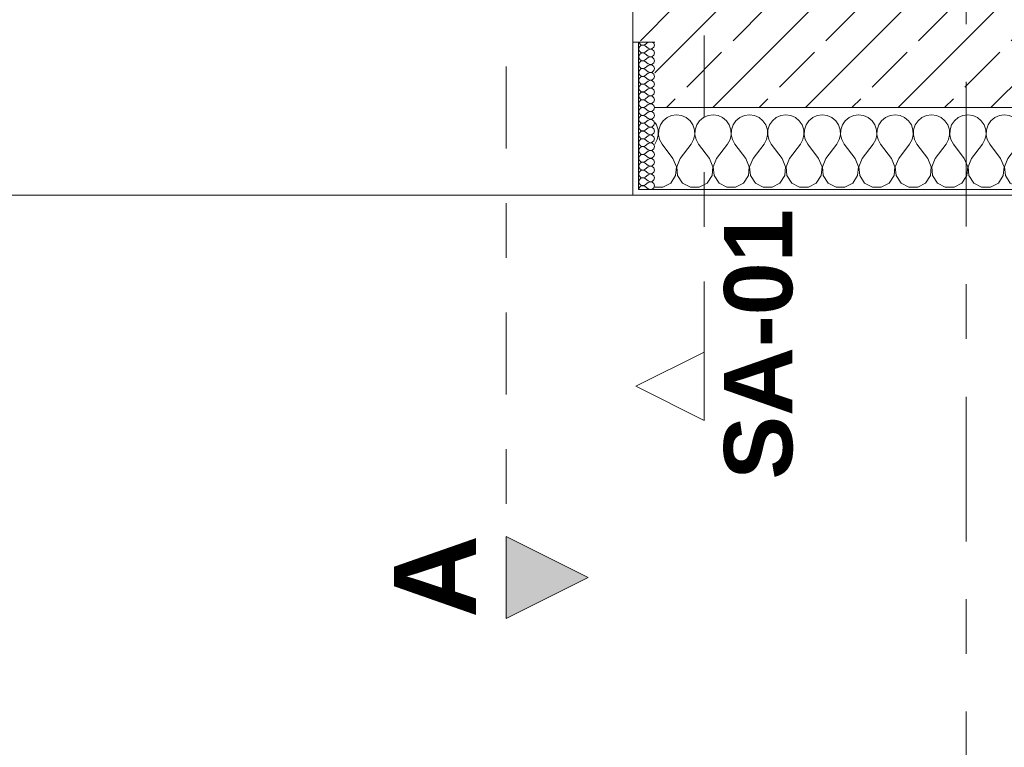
# Model space of a CAD drawing. Header units: metres. Extents: x -3.6 to 84.5, y -11 to 16.8.
# Tile 62 of 256: x 9.6 to 11.4, y -1.2 to 0.2. Entities that reach past the tile are written whole.
import ezdxf

# ---------------------------------------------------------------- set-up
doc = ezdxf.new("R2010")
doc.units = ezdxf.units.M
doc.header["$MEASUREMENT"] = 0
for name, pattern in [('Schnittlinie', [0.3, 0.15, -0.075, 0, -0.075]), ('Strichlinie doppelt', [0.546806, 0.264583, -0.105833, 0.070556, -0.105833]), ('Wipeout_Contour', [1, 0, -1])]:
    doc.linetypes.add(name, pattern=pattern)
for name, color, linetype in [('201a - Marker.Schnitt - optisch Grundriss', 7, 'Continuous'), ('203 - Marker.Schnitt - Ausbaudetail SA', 7, 'Continuous'), ('451 - Universal.Achsen Raster', 7, 'Continuous'), ('604 - Struktur.Wand Aussen', 7, 'Continuous')]:
    doc.layers.add(name, color=color, linetype=linetype)
doc.styles.add('ERSTELLTER_STIL_1', font='txt')
pattern_1 = [(0, (0, 0), (0, 0.08660254), [0, -0.05]), (0, (0.025, 0.0433), (0, 0.08660254), [0, -0.05])]

# ---------------------------------------------------------------- blocks, each defined once
blk = doc.blocks.new('*X89')
at = {"layer": '604 - Struktur.Wand Aussen', "color": 7, "linetype": 'Continuous', "lineweight": 5}
for p, q in [((10.7825, -0.0133), (10.7754, -0.0192)), ((10.7909, -0.0096), (10.7825, -0.0133)), ((10.8, -0.0083), (10.7909, -0.0096)), ((10.8091, -0.0096), (10.8, -0.0083)), ((10.8175, -0.0133), (10.8091, -0.0096)), ((10.8246, -0.0192), (10.8175, -0.0133)), ((10.8491, -0.0133), (10.8421, -0.0192)), ((10.8576, -0.0096), (10.8491, -0.0133)), ((10.8667, -0.0083), (10.8576, -0.0096)), ((10.8758, -0.0096), (10.8667, -0.0083)), ((10.8842, -0.0133), (10.8758, -0.0096)), ((10.8913, -0.0192), (10.8842, -0.0133)), ((10.9158, -0.0133), (10.9087, -0.0192)), ((10.9242, -0.0096), (10.9158, -0.0133)), ((10.9333, -0.0083), (10.9242, -0.0096)), ((10.9424, -0.0096), (10.9333, -0.0083)), ((10.9509, -0.0133), (10.9424, -0.0096)), ((10.9579, -0.0192), (10.9509, -0.0133)), ((10.9825, -0.0133), (10.9754, -0.0192)), ((10.9909, -0.0096), (10.9825, -0.0133)), ((11, -0.0083), (10.9909, -0.0096)), ((11.0091, -0.0096), (11, -0.0083)), ((11.0175, -0.0133), (11.0091, -0.0096)), ((11.0246, -0.0192), (11.0175, -0.0133)), ((11.0491, -0.0133), (11.0421, -0.0192)), ((11.0576, -0.0096), (11.0491, -0.0133)), ((11.0667, -0.0083), (11.0576, -0.0096)), ((11.0758, -0.0096), (11.0667, -0.0083)), ((11.0842, -0.0133), (11.0758, -0.0096)), ((11.0913, -0.0192), (11.0842, -0.0133)), ((11.1158, -0.0133), (11.1087, -0.0192)), ((11.1242, -0.0096), (11.1158, -0.0133)), ((11.1333, -0.0083), (11.1242, -0.0096)), ((11.1424, -0.0096), (11.1333, -0.0083)), ((11.1509, -0.0133), (11.1424, -0.0096)), ((11.1579, -0.0192), (11.1509, -0.0133)), ((11.1825, -0.0133), (11.1754, -0.0192)), ((11.1909, -0.0096), (11.1825, -0.0133)), ((11.2, -0.0083), (11.1909, -0.0096)), ((11.2091, -0.0096), (11.2, -0.0083)), ((11.2175, -0.0133), (11.2091, -0.0096)), ((11.2246, -0.0192), (11.2175, -0.0133)), ((11.2491, -0.0133), (11.2421, -0.0192)), ((11.2576, -0.0096), (11.2491, -0.0133)), ((11.2667, -0.0083), (11.2576, -0.0096)), ((11.2758, -0.0096), (11.2667, -0.0083)), ((11.2842, -0.0133), (11.2758, -0.0096)), ((11.2913, -0.0192), (11.2842, -0.0133)), ((11.3158, -0.0133), (11.3087, -0.0192)), ((11.3242, -0.0096), (11.3158, -0.0133)), ((11.3333, -0.0083), (11.3242, -0.0096)), ((11.3424, -0.0096), (11.3333, -0.0083)), ((11.3509, -0.0133), (11.3424, -0.0096)), ((11.3579, -0.0192), (11.3509, -0.0133)), ((11.3825, -0.0133), (11.3754, -0.0192)), ((11.3909, -0.0096), (11.3825, -0.0133)), ((11.4, -0.0083), (11.3909, -0.0096)), ((11.4091, -0.0096), (11.4, -0.0083)), ((11.4175, -0.0133), (11.4091, -0.0096)), ((11.4246, -0.0192), (11.4175, -0.0133)), ((11.4491, -0.0133), (11.4421, -0.0192)), ((11.4576, -0.0096), (11.4491, -0.0133)), ((11.4667, -0.0083), (11.4576, -0.0096)), ((11.4758, -0.0096), (11.4667, -0.0083)), ((11.4842, -0.0133), (11.4758, -0.0096)), ((11.4913, -0.0192), (11.4842, -0.0133)), ((11.5158, -0.0133), (11.5087, -0.0192)), ((11.5242, -0.0096), (11.5158, -0.0133)), ((11.5333, -0.0083), (11.5242, -0.0096)), ((11.5424, -0.0096), (11.5333, -0.0083)), ((11.5509, -0.0133), (11.5424, -0.0096)), ((11.5579, -0.0192), (11.5509, -0.0133)), ((11.5825, -0.0133), (11.5754, -0.0192)), ((11.5909, -0.0096), (11.5825, -0.0133)), ((11.6, -0.0083), (11.5909, -0.0096)), ((11.6091, -0.0096), (11.6, -0.0083)), ((11.6175, -0.0133), (11.6091, -0.0096)), ((11.6246, -0.0192), (11.6175, -0.0133)), ((11.6491, -0.0133), (11.6421, -0.0192)), ((11.6576, -0.0096), (11.6491, -0.0133)), ((11.6667, -0.0083), (11.6576, -0.0096)), ((11.6758, -0.0096), (11.6667, -0.0083)), ((11.6842, -0.0133), (11.6758, -0.0096)), ((11.6913, -0.0192), (11.6842, -0.0133)), ((11.7158, -0.0133), (11.7087, -0.0192)), ((11.7242, -0.0096), (11.7158, -0.0133)), ((11.7333, -0.0083), (11.7242, -0.0096)), ((11.7424, -0.0096), (11.7333, -0.0083)), ((11.7509, -0.0133), (11.7424, -0.0096)), ((11.7579, -0.0192), (11.7509, -0.0133)), ((11.7825, -0.0133), (11.7754, -0.0192)), ((11.7909, -0.0096), (11.7825, -0.0133)), ((11.8, -0.0083), (11.7909, -0.0096)), ((11.8091, -0.0096), (11.8, -0.0083)), ((11.8175, -0.0133), (11.8091, -0.0096)), ((11.8246, -0.0192), (11.8175, -0.0133)), ((11.8491, -0.0133), (11.8421, -0.0192)), ((11.8576, -0.0096), (11.8491, -0.0133)), ((11.8667, -0.0083), (11.8576, -0.0096)), ((11.8758, -0.0096), (11.8667, -0.0083)), ((11.88, -0.0115), (11.8758, -0.0096)), ((10.7631, -0.0268), (10.76, -0.0222)), ((10.7661, -0.0355), (10.7631, -0.0268)), ((10.7665, -0.0447), (10.7661, -0.0355)), ((10.7672, -0.0355), (10.7668, -0.0447)), ((10.7702, -0.0268), (10.7672, -0.0355)), ((10.7754, -0.0192), (10.7702, -0.0268)), ((10.8298, -0.0268), (10.8246, -0.0192)), ((10.8328, -0.0355), (10.8298, -0.0268)), ((10.8332, -0.0447), (10.8328, -0.0355)), ((10.8339, -0.0355), (10.8335, -0.0447)), ((10.8369, -0.0268), (10.8339, -0.0355)), ((10.8421, -0.0192), (10.8369, -0.0268)), ((10.8965, -0.0268), (10.8913, -0.0192)), ((10.8994, -0.0355), (10.8965, -0.0268)), ((10.8999, -0.0447), (10.8994, -0.0355)), ((10.9006, -0.0355), (10.9001, -0.0447)), ((10.9035, -0.0268), (10.9006, -0.0355)), ((10.9087, -0.0192), (10.9035, -0.0268)), ((10.9631, -0.0268), (10.9579, -0.0192)), ((10.9661, -0.0355), (10.9631, -0.0268)), ((10.9665, -0.0447), (10.9661, -0.0355)), ((10.9672, -0.0355), (10.9668, -0.0447)), ((10.9702, -0.0268), (10.9672, -0.0355)), ((10.9754, -0.0192), (10.9702, -0.0268)), ((11.0298, -0.0268), (11.0246, -0.0192)), ((11.0328, -0.0355), (11.0298, -0.0268)), ((11.0332, -0.0447), (11.0328, -0.0355)), ((11.0339, -0.0355), (11.0335, -0.0447)), ((11.0369, -0.0268), (11.0339, -0.0355)), ((11.0421, -0.0192), (11.0369, -0.0268)), ((11.0965, -0.0268), (11.0913, -0.0192)), ((11.0994, -0.0355), (11.0965, -0.0268)), ((11.0999, -0.0447), (11.0994, -0.0355)), ((11.1006, -0.0355), (11.1001, -0.0447)), ((11.1035, -0.0268), (11.1006, -0.0355)), ((11.1087, -0.0192), (11.1035, -0.0268)), ((11.1631, -0.0268), (11.1579, -0.0192)), ((11.1661, -0.0355), (11.1631, -0.0268)), ((11.1665, -0.0447), (11.1661, -0.0355)), ((11.1672, -0.0355), (11.1668, -0.0447)), ((11.1702, -0.0268), (11.1672, -0.0355)), ((11.1754, -0.0192), (11.1702, -0.0268)), ((11.2298, -0.0268), (11.2246, -0.0192)), ((11.2328, -0.0355), (11.2298, -0.0268)), ((11.2332, -0.0447), (11.2328, -0.0355)), ((11.2339, -0.0355), (11.2335, -0.0447)), ((11.2369, -0.0268), (11.2339, -0.0355)), ((11.2421, -0.0192), (11.2369, -0.0268)), ((11.2965, -0.0268), (11.2913, -0.0192)), ((11.2994, -0.0355), (11.2965, -0.0268)), ((11.2999, -0.0447), (11.2994, -0.0355)), ((11.3006, -0.0355), (11.3001, -0.0447)), ((11.3035, -0.0268), (11.3006, -0.0355)), ((11.3087, -0.0192), (11.3035, -0.0268)), ((11.3631, -0.0268), (11.3579, -0.0192)), ((11.3661, -0.0355), (11.3631, -0.0268)), ((11.3665, -0.0447), (11.3661, -0.0355)), ((11.3672, -0.0355), (11.3668, -0.0447)), ((11.3702, -0.0268), (11.3672, -0.0355)), ((11.3754, -0.0192), (11.3702, -0.0268)), ((11.4298, -0.0268), (11.4246, -0.0192)), ((11.4328, -0.0355), (11.4298, -0.0268)), ((11.4332, -0.0447), (11.4328, -0.0355)), ((11.4339, -0.0355), (11.4335, -0.0447)), ((11.4369, -0.0268), (11.4339, -0.0355)), ((11.4421, -0.0192), (11.4369, -0.0268)), ((11.4965, -0.0268), (11.4913, -0.0192)), ((11.4994, -0.0355), (11.4965, -0.0268)), ((11.4999, -0.0447), (11.4994, -0.0355)), ((11.5006, -0.0355), (11.5001, -0.0447)), ((11.5035, -0.0268), (11.5006, -0.0355)), ((11.5087, -0.0192), (11.5035, -0.0268)), ((11.5631, -0.0268), (11.5579, -0.0192)), ((11.5661, -0.0355), (11.5631, -0.0268)), ((11.5665, -0.0447), (11.5661, -0.0355)), ((11.5672, -0.0355), (11.5668, -0.0447)), ((11.5702, -0.0268), (11.5672, -0.0355)), ((11.5754, -0.0192), (11.5702, -0.0268)), ((11.6298, -0.0268), (11.6246, -0.0192)), ((11.6328, -0.0355), (11.6298, -0.0268)), ((11.6332, -0.0447), (11.6328, -0.0355)), ((11.6339, -0.0355), (11.6335, -0.0447)), ((11.6369, -0.0268), (11.6339, -0.0355)), ((11.6421, -0.0192), (11.6369, -0.0268)), ((11.6965, -0.0268), (11.6913, -0.0192)), ((11.6994, -0.0355), (11.6965, -0.0268)), ((11.6999, -0.0447), (11.6994, -0.0355)), ((11.7006, -0.0355), (11.7001, -0.0447)), ((11.7035, -0.0268), (11.7006, -0.0355)), ((11.7087, -0.0192), (11.7035, -0.0268)), ((11.7631, -0.0268), (11.7579, -0.0192)), ((11.7661, -0.0355), (11.7631, -0.0268)), ((11.7665, -0.0447), (11.7661, -0.0355)), ((11.7672, -0.0355), (11.7668, -0.0447)), ((11.7702, -0.0268), (11.7672, -0.0355)), ((11.7754, -0.0192), (11.7702, -0.0268)), ((11.8298, -0.0268), (11.8246, -0.0192)), ((11.8328, -0.0355), (11.8298, -0.0268)), ((11.8332, -0.0447), (11.8328, -0.0355)), ((11.8339, -0.0355), (11.8335, -0.0447)), ((11.8369, -0.0268), (11.8339, -0.0355)), ((11.8421, -0.0192), (11.8369, -0.0268)), ((10.76, -0.0617), (10.7645, -0.0536)), ((10.7645, -0.0536), (10.7665, -0.0447)), ((10.7668, -0.0447), (10.7689, -0.0536)), ((10.7689, -0.0536), (10.7733, -0.0617)), ((10.8267, -0.0617), (10.8311, -0.0536)), ((10.8311, -0.0536), (10.8332, -0.0447)), ((10.8335, -0.0447), (10.8355, -0.0536)), ((10.8355, -0.0536), (10.84, -0.0617)), ((10.8933, -0.0617), (10.8978, -0.0536)), ((10.8978, -0.0536), (10.8999, -0.0447)), ((10.9001, -0.0447), (10.9022, -0.0536)), ((10.9022, -0.0536), (10.9067, -0.0617)), ((10.96, -0.0617), (10.9645, -0.0536)), ((10.9645, -0.0536), (10.9665, -0.0447)), ((10.9668, -0.0447), (10.9689, -0.0536)), ((10.9689, -0.0536), (10.9733, -0.0617)), ((11.0267, -0.0617), (11.0311, -0.0536)), ((11.0311, -0.0536), (11.0332, -0.0447)), ((11.0335, -0.0447), (11.0355, -0.0536)), ((11.0355, -0.0536), (11.04, -0.0617)), ((11.0933, -0.0617), (11.0978, -0.0536)), ((11.0978, -0.0536), (11.0999, -0.0447)), ((11.1001, -0.0447), (11.1022, -0.0536)), ((11.1022, -0.0536), (11.1067, -0.0617)), ((11.16, -0.0617), (11.1645, -0.0536)), ((11.1645, -0.0536), (11.1665, -0.0447)), ((11.1668, -0.0447), (11.1689, -0.0536)), ((11.1689, -0.0536), (11.1733, -0.0617)), ((11.2267, -0.0617), (11.2311, -0.0536)), ((11.2311, -0.0536), (11.2332, -0.0447)), ((11.2335, -0.0447), (11.2355, -0.0536)), ((11.2355, -0.0536), (11.24, -0.0617)), ((11.2933, -0.0617), (11.2978, -0.0536)), ((11.2978, -0.0536), (11.2999, -0.0447)), ((11.3001, -0.0447), (11.3022, -0.0536)), ((11.3022, -0.0536), (11.3067, -0.0617)), ((11.36, -0.0617), (11.3645, -0.0536)), ((11.3645, -0.0536), (11.3665, -0.0447)), ((11.3668, -0.0447), (11.3689, -0.0536)), ((11.3689, -0.0536), (11.3733, -0.0617)), ((11.4267, -0.0617), (11.4311, -0.0536)), ((11.4311, -0.0536), (11.4332, -0.0447)), ((11.4335, -0.0447), (11.4355, -0.0536)), ((11.4355, -0.0536), (11.44, -0.0617)), ((11.4933, -0.0617), (11.4978, -0.0536)), ((11.4978, -0.0536), (11.4999, -0.0447)), ((11.5001, -0.0447), (11.5022, -0.0536)), ((11.5022, -0.0536), (11.5067, -0.0617)), ((11.56, -0.0617), (11.5645, -0.0536)), ((11.5645, -0.0536), (11.5665, -0.0447)), ((11.5668, -0.0447), (11.5689, -0.0536)), ((11.5689, -0.0536), (11.5733, -0.0617)), ((11.6267, -0.0617), (11.6311, -0.0536)), ((11.6311, -0.0536), (11.6332, -0.0447)), ((11.6335, -0.0447), (11.6355, -0.0536)), ((11.6355, -0.0536), (11.64, -0.0617)), ((11.6933, -0.0617), (11.6978, -0.0536)), ((11.6978, -0.0536), (11.6999, -0.0447)), ((11.7001, -0.0447), (11.7022, -0.0536)), ((11.7022, -0.0536), (11.7067, -0.0617)), ((11.76, -0.0617), (11.7645, -0.0536)), ((11.7645, -0.0536), (11.7665, -0.0447)), ((11.7668, -0.0447), (11.7689, -0.0536)), ((11.7689, -0.0536), (11.7733, -0.0617)), ((11.8267, -0.0617), (11.8311, -0.0536)), ((11.8311, -0.0536), (11.8332, -0.0447)), ((11.8335, -0.0447), (11.8355, -0.0536)), ((11.8355, -0.0536), (11.84, -0.0617)), ((10.7933, -0.0883), (10.7733, -0.0617)), ((10.8067, -0.0883), (10.8267, -0.0617)), ((10.86, -0.0883), (10.84, -0.0617)), ((10.8733, -0.0883), (10.8933, -0.0617)), ((10.9267, -0.0883), (10.9067, -0.0617)), ((10.94, -0.0883), (10.96, -0.0617)), ((10.9933, -0.0883), (10.9733, -0.0617)), ((11.0067, -0.0883), (11.0267, -0.0617)), ((11.06, -0.0883), (11.04, -0.0617)), ((11.0733, -0.0883), (11.0933, -0.0617)), ((11.1267, -0.0883), (11.1067, -0.0617)), ((11.14, -0.0883), (11.16, -0.0617)), ((11.1933, -0.0883), (11.1733, -0.0617)), ((11.2067, -0.0883), (11.2267, -0.0617)), ((11.26, -0.0883), (11.24, -0.0617)), ((11.2733, -0.0883), (11.2933, -0.0617)), ((11.3267, -0.0883), (11.3067, -0.0617)), ((11.34, -0.0883), (11.36, -0.0617)), ((11.3933, -0.0883), (11.3733, -0.0617)), ((11.4067, -0.0883), (11.4267, -0.0617)), ((11.46, -0.0883), (11.44, -0.0617)), ((11.4733, -0.0883), (11.4933, -0.0617)), ((11.5267, -0.0883), (11.5067, -0.0617)), ((11.54, -0.0883), (11.56, -0.0617)), ((11.5933, -0.0883), (11.5733, -0.0617)), ((11.6067, -0.0883), (11.6267, -0.0617)), ((11.66, -0.0883), (11.64, -0.0617)), ((11.6733, -0.0883), (11.6933, -0.0617)), ((11.7267, -0.0883), (11.7067, -0.0617)), ((11.74, -0.0883), (11.76, -0.0617)), ((11.7933, -0.0883), (11.7733, -0.0617)), ((11.8067, -0.0883), (11.8267, -0.0617)), ((11.86, -0.0883), (11.84, -0.0617)), ((10.7996, -0.1033), (10.7933, -0.0883)), ((10.8067, -0.0883), (10.8004, -0.1033)), ((10.8663, -0.1033), (10.86, -0.0883)), ((10.8733, -0.0883), (10.867, -0.1033)), ((10.933, -0.1033), (10.9267, -0.0883)), ((10.94, -0.0883), (10.9337, -0.1033)), ((10.9996, -0.1033), (10.9933, -0.0883)), ((11.0067, -0.0883), (11.0004, -0.1033)), ((11.0663, -0.1033), (11.06, -0.0883)), ((11.0733, -0.0883), (11.067, -0.1033)), ((11.133, -0.1033), (11.1267, -0.0883)), ((11.14, -0.0883), (11.1337, -0.1033)), ((11.1996, -0.1033), (11.1933, -0.0883)), ((11.2067, -0.0883), (11.2004, -0.1033)), ((11.2663, -0.1033), (11.26, -0.0883)), ((11.2733, -0.0883), (11.267, -0.1033)), ((11.333, -0.1033), (11.3267, -0.0883)), ((11.34, -0.0883), (11.3337, -0.1033)), ((11.3996, -0.1033), (11.3933, -0.0883)), ((11.4067, -0.0883), (11.4004, -0.1033)), ((11.4663, -0.1033), (11.46, -0.0883)), ((11.4733, -0.0883), (11.467, -0.1033)), ((11.533, -0.1033), (11.5267, -0.0883)), ((11.54, -0.0883), (11.5337, -0.1033)), ((11.5996, -0.1033), (11.5933, -0.0883)), ((11.6067, -0.0883), (11.6004, -0.1033)), ((11.6663, -0.1033), (11.66, -0.0883)), ((11.6733, -0.0883), (11.667, -0.1033)), ((11.733, -0.1033), (11.7267, -0.0883)), ((11.74, -0.0883), (11.7337, -0.1033)), ((11.7996, -0.1033), (11.7933, -0.0883)), ((11.8067, -0.0883), (11.8004, -0.1033)), ((11.8663, -0.1033), (11.86, -0.0883)), ((11.8733, -0.0883), (11.867, -0.1033)), ((11.8733, -0.0883), (11.88, -0.0794)), ((10.7981, -0.1195), (10.7996, -0.1033)), ((10.8004, -0.1033), (10.8019, -0.1195)), ((10.8648, -0.1195), (10.8663, -0.1033)), ((10.867, -0.1033), (10.8686, -0.1195)), ((10.9314, -0.1195), (10.933, -0.1033)), ((10.9337, -0.1033), (10.9352, -0.1195)), ((10.9981, -0.1195), (10.9996, -0.1033)), ((11.0004, -0.1033), (11.0019, -0.1195)), ((11.0648, -0.1195), (11.0663, -0.1033)), ((11.067, -0.1033), (11.0686, -0.1195)), ((11.1314, -0.1195), (11.133, -0.1033)), ((11.1337, -0.1033), (11.1352, -0.1195)), ((11.1981, -0.1195), (11.1996, -0.1033)), ((11.2004, -0.1033), (11.2019, -0.1195)), ((11.2648, -0.1195), (11.2663, -0.1033)), ((11.267, -0.1033), (11.2686, -0.1195)), ((11.3314, -0.1195), (11.333, -0.1033)), ((11.3337, -0.1033), (11.3352, -0.1195)), ((11.3981, -0.1195), (11.3996, -0.1033)), ((11.4004, -0.1033), (11.4019, -0.1195)), ((11.4648, -0.1195), (11.4663, -0.1033)), ((11.467, -0.1033), (11.4686, -0.1195)), ((11.5314, -0.1195), (11.533, -0.1033)), ((11.5337, -0.1033), (11.5352, -0.1195)), ((11.5981, -0.1195), (11.5996, -0.1033)), ((11.6004, -0.1033), (11.6019, -0.1195)), ((11.6648, -0.1195), (11.6663, -0.1033)), ((11.667, -0.1033), (11.6686, -0.1195)), ((11.7314, -0.1195), (11.733, -0.1033)), ((11.7337, -0.1033), (11.7352, -0.1195)), ((11.7981, -0.1195), (11.7996, -0.1033)), ((11.8004, -0.1033), (11.8019, -0.1195)), ((11.8648, -0.1195), (11.8663, -0.1033)), ((11.867, -0.1033), (11.8686, -0.1195)), ((10.7891, -0.133), (10.7981, -0.1195)), ((10.8019, -0.1195), (10.8109, -0.133)), ((10.8558, -0.133), (10.8648, -0.1195)), ((10.8686, -0.1195), (10.8776, -0.133)), ((10.9224, -0.133), (10.9314, -0.1195)), ((10.9352, -0.1195), (10.9442, -0.133)), ((10.9891, -0.133), (10.9981, -0.1195)), ((11.0019, -0.1195), (11.0109, -0.133)), ((11.0558, -0.133), (11.0648, -0.1195)), ((11.0686, -0.1195), (11.0776, -0.133)), ((11.1224, -0.133), (11.1314, -0.1195)), ((11.1352, -0.1195), (11.1442, -0.133)), ((11.1891, -0.133), (11.1981, -0.1195)), ((11.2019, -0.1195), (11.2109, -0.133)), ((11.2558, -0.133), (11.2648, -0.1195)), ((11.2686, -0.1195), (11.2776, -0.133)), ((11.3224, -0.133), (11.3314, -0.1195)), ((11.3352, -0.1195), (11.3442, -0.133)), ((11.3891, -0.133), (11.3981, -0.1195)), ((11.4019, -0.1195), (11.4109, -0.133)), ((11.4558, -0.133), (11.4648, -0.1195)), ((11.4686, -0.1195), (11.4776, -0.133)), ((11.5224, -0.133), (11.5314, -0.1195)), ((11.5352, -0.1195), (11.5442, -0.133)), ((11.5891, -0.133), (11.5981, -0.1195)), ((11.6019, -0.1195), (11.6109, -0.133)), ((11.6558, -0.133), (11.6648, -0.1195)), ((11.6686, -0.1195), (11.6776, -0.133)), ((11.7224, -0.133), (11.7314, -0.1195)), ((11.7352, -0.1195), (11.7442, -0.133)), ((11.7891, -0.133), (11.7981, -0.1195)), ((11.8019, -0.1195), (11.8109, -0.133)), ((11.8558, -0.133), (11.8648, -0.1195)), ((11.8686, -0.1195), (11.8776, -0.133)), ((10.76, -0.1407), (10.7748, -0.1407)), ((10.7748, -0.1407), (10.7891, -0.133)), ((10.8109, -0.133), (10.8252, -0.1407)), ((10.8252, -0.1407), (10.8415, -0.1407)), ((10.8415, -0.1407), (10.8558, -0.133)), ((10.8776, -0.133), (10.8919, -0.1407)), ((10.8919, -0.1407), (10.9081, -0.1407)), ((10.9081, -0.1407), (10.9224, -0.133)), ((10.9442, -0.133), (10.9585, -0.1407)), ((10.9585, -0.1407), (10.9748, -0.1407)), ((10.9748, -0.1407), (10.9891, -0.133)), ((11.0109, -0.133), (11.0252, -0.1407)), ((11.0252, -0.1407), (11.0415, -0.1407)), ((11.0415, -0.1407), (11.0558, -0.133)), ((11.0776, -0.133), (11.0919, -0.1407)), ((11.0919, -0.1407), (11.1081, -0.1407)), ((11.1081, -0.1407), (11.1224, -0.133)), ((11.1442, -0.133), (11.1585, -0.1407)), ((11.1585, -0.1407), (11.1748, -0.1407)), ((11.1748, -0.1407), (11.1891, -0.133)), ((11.2109, -0.133), (11.2252, -0.1407)), ((11.2252, -0.1407), (11.2415, -0.1407)), ((11.2415, -0.1407), (11.2558, -0.133)), ((11.2776, -0.133), (11.2919, -0.1407)), ((11.2919, -0.1407), (11.3081, -0.1407)), ((11.3081, -0.1407), (11.3224, -0.133)), ((11.3442, -0.133), (11.3585, -0.1407)), ((11.3585, -0.1407), (11.3748, -0.1407)), ((11.3748, -0.1407), (11.3891, -0.133)), ((11.4109, -0.133), (11.4252, -0.1407)), ((11.4252, -0.1407), (11.4415, -0.1407)), ((11.4415, -0.1407), (11.4558, -0.133)), ((11.4776, -0.133), (11.4919, -0.1407)), ((11.4919, -0.1407), (11.5081, -0.1407)), ((11.5081, -0.1407), (11.5224, -0.133)), ((11.5442, -0.133), (11.5585, -0.1407)), ((11.5585, -0.1407), (11.5748, -0.1407)), ((11.5748, -0.1407), (11.5891, -0.133)), ((11.6109, -0.133), (11.6252, -0.1407)), ((11.6252, -0.1407), (11.6415, -0.1407)), ((11.6415, -0.1407), (11.6558, -0.133)), ((11.6776, -0.133), (11.6919, -0.1407)), ((11.6919, -0.1407), (11.7081, -0.1407)), ((11.7081, -0.1407), (11.7224, -0.133)), ((11.7442, -0.133), (11.7585, -0.1407)), ((11.7585, -0.1407), (11.7748, -0.1407)), ((11.7748, -0.1407), (11.7891, -0.133)), ((11.8109, -0.133), (11.8252, -0.1407)), ((11.8252, -0.1407), (11.8415, -0.1407)), ((11.8415, -0.1407), (11.8558, -0.133)), ((11.8776, -0.133), (11.88, -0.1343))]:
    blk.add_line(p, q, dxfattribs=at)
blk = doc.blocks.new('*X125')
at = {"layer": '604 - Struktur.Wand Aussen', "color": 7, "linetype": 'Continuous', "lineweight": 5}
for p, q in [((10.731, 0.1141), (10.7307, 0.1121)), ((10.7307, 0.1121), (10.731, 0.1102)), ((10.7309, 0.125), (10.731, 0.1245)), ((10.731, 0.1245), (10.7318, 0.1227)), ((10.7318, 0.1159), (10.731, 0.1141)), ((10.731, 0.1102), (10.7318, 0.1084)), ((10.7318, 0.1227), (10.733, 0.1212)), ((10.733, 0.1174), (10.7318, 0.1159)), ((10.7318, 0.1084), (10.733, 0.1069)), ((10.733, 0.1212), (10.7347, 0.12)), ((10.7347, 0.1185), (10.733, 0.1174)), ((10.7347, 0.12), (10.7365, 0.1194)), ((10.7365, 0.1192), (10.7347, 0.1185)), ((10.7365, 0.1194), (10.7385, 0.1193)), ((10.7385, 0.1193), (10.7365, 0.1192)), ((10.7385, 0.1193), (10.7404, 0.1198)), ((10.7404, 0.1188), (10.7385, 0.1193)), ((10.7404, 0.1198), (10.7421, 0.1207)), ((10.7421, 0.1179), (10.7404, 0.1188)), ((10.7479, 0.125), (10.7421, 0.1207)), ((10.7479, 0.1136), (10.7421, 0.1179)), ((10.7479, 0.1107), (10.7421, 0.1064)), ((10.7479, 0.1136), (10.7515, 0.1122)), ((10.7515, 0.1121), (10.7479, 0.1107)), ((10.7515, 0.1122), (10.7553, 0.1129)), ((10.7553, 0.1114), (10.7515, 0.1121)), ((10.7553, 0.1129), (10.7582, 0.1155)), ((10.7582, 0.1088), (10.7553, 0.1114)), ((10.7582, 0.123), (10.7561, 0.125)), ((10.7593, 0.1193), (10.7582, 0.123)), ((10.7582, 0.1155), (10.7593, 0.1193)), ((10.7593, 0.105), (10.7582, 0.1088)), ((10.731, 0.0998), (10.7307, 0.0979)), ((10.7307, 0.0979), (10.731, 0.0959)), ((10.7318, 0.1016), (10.731, 0.0998)), ((10.731, 0.0959), (10.7318, 0.0941)), ((10.733, 0.1031), (10.7318, 0.1016)), ((10.7318, 0.0941), (10.733, 0.0926)), ((10.733, 0.1069), (10.7347, 0.1058)), ((10.7347, 0.1042), (10.733, 0.1031)), ((10.733, 0.0926), (10.7347, 0.0915)), ((10.7347, 0.1058), (10.7365, 0.1051)), ((10.7365, 0.1049), (10.7347, 0.1042)), ((10.7347, 0.0915), (10.7365, 0.0908)), ((10.7365, 0.0906), (10.7347, 0.09)), ((10.7365, 0.1051), (10.7385, 0.105)), ((10.7385, 0.105), (10.7365, 0.1049)), ((10.7365, 0.0908), (10.7385, 0.0907)), ((10.7385, 0.0907), (10.7365, 0.0906)), ((10.7385, 0.105), (10.7404, 0.1055)), ((10.7404, 0.1045), (10.7385, 0.105)), ((10.7385, 0.0907), (10.7404, 0.0912)), ((10.7404, 0.0902), (10.7385, 0.0907)), ((10.7404, 0.1055), (10.7421, 0.1064)), ((10.7421, 0.1036), (10.7404, 0.1045)), ((10.7404, 0.0912), (10.7421, 0.0921)), ((10.7421, 0.0893), (10.7404, 0.0902)), ((10.7479, 0.0993), (10.7421, 0.1036)), ((10.7479, 0.0964), (10.7421, 0.0921)), ((10.7479, 0.0993), (10.7515, 0.0979)), ((10.7515, 0.0978), (10.7479, 0.0964)), ((10.7515, 0.0979), (10.7553, 0.0986)), ((10.7553, 0.0971), (10.7515, 0.0978)), ((10.7553, 0.0986), (10.7582, 0.1012)), ((10.7582, 0.0945), (10.7553, 0.0971)), ((10.7582, 0.1012), (10.7593, 0.105)), ((10.7593, 0.0907), (10.7582, 0.0945)), ((10.7582, 0.087), (10.7593, 0.0907)), ((10.731, 0.0855), (10.7307, 0.0836)), ((10.7307, 0.0836), (10.731, 0.0816)), ((10.7318, 0.0873), (10.731, 0.0855)), ((10.731, 0.0816), (10.7318, 0.0798)), ((10.7318, 0.073), (10.731, 0.0712)), ((10.733, 0.0888), (10.7318, 0.0873)), ((10.7318, 0.0798), (10.733, 0.0783)), ((10.733, 0.0746), (10.7318, 0.073)), ((10.7347, 0.09), (10.733, 0.0888)), ((10.733, 0.0783), (10.7347, 0.0772)), ((10.7347, 0.0757), (10.733, 0.0746)), ((10.7347, 0.0772), (10.7365, 0.0766)), ((10.7365, 0.0763), (10.7347, 0.0757)), ((10.7365, 0.0766), (10.7385, 0.0765)), ((10.7385, 0.0764), (10.7365, 0.0763)), ((10.7385, 0.0765), (10.7404, 0.0769)), ((10.7404, 0.076), (10.7385, 0.0764)), ((10.7404, 0.0769), (10.7421, 0.0779)), ((10.7421, 0.075), (10.7404, 0.076)), ((10.7479, 0.085), (10.7421, 0.0893)), ((10.7479, 0.0821), (10.7421, 0.0779)), ((10.7479, 0.0707), (10.7421, 0.075)), ((10.7479, 0.085), (10.7515, 0.0836)), ((10.7515, 0.0835), (10.7479, 0.0821)), ((10.7515, 0.0836), (10.7553, 0.0843)), ((10.7553, 0.0828), (10.7515, 0.0835)), ((10.7553, 0.0843), (10.7582, 0.087)), ((10.7582, 0.0802), (10.7553, 0.0828)), ((10.7553, 0.07), (10.7582, 0.0727)), ((10.7593, 0.0764), (10.7582, 0.0802)), ((10.7582, 0.0727), (10.7593, 0.0764)), ((10.731, 0.0712), (10.7307, 0.0693)), ((10.7307, 0.0693), (10.731, 0.0673)), ((10.731, 0.057), (10.7307, 0.055)), ((10.7307, 0.055), (10.731, 0.053)), ((10.731, 0.0673), (10.7318, 0.0655)), ((10.7318, 0.0588), (10.731, 0.057)), ((10.7318, 0.0655), (10.733, 0.064)), ((10.733, 0.0603), (10.7318, 0.0588)), ((10.733, 0.064), (10.7347, 0.0629)), ((10.7347, 0.0614), (10.733, 0.0603)), ((10.7347, 0.0629), (10.7365, 0.0623)), ((10.7365, 0.062), (10.7347, 0.0614)), ((10.7365, 0.0623), (10.7385, 0.0622)), ((10.7385, 0.0621), (10.7365, 0.062)), ((10.7385, 0.0622), (10.7404, 0.0626)), ((10.7404, 0.0617), (10.7385, 0.0621)), ((10.7404, 0.0626), (10.7421, 0.0636)), ((10.7421, 0.0607), (10.7404, 0.0617)), ((10.7479, 0.0679), (10.7421, 0.0636)), ((10.7479, 0.0564), (10.7421, 0.0607)), ((10.7479, 0.0707), (10.7515, 0.0693)), ((10.7515, 0.0693), (10.7479, 0.0679)), ((10.7479, 0.0564), (10.7515, 0.055)), ((10.7515, 0.055), (10.7479, 0.0536)), ((10.7515, 0.0693), (10.7553, 0.07)), ((10.7553, 0.0685), (10.7515, 0.0693)), ((10.7515, 0.055), (10.7553, 0.0558)), ((10.7553, 0.0542), (10.7515, 0.055)), ((10.7582, 0.0659), (10.7553, 0.0685)), ((10.7553, 0.0558), (10.7582, 0.0584)), ((10.7582, 0.0516), (10.7553, 0.0542)), ((10.7593, 0.0621), (10.7582, 0.0659)), ((10.7582, 0.0584), (10.7593, 0.0621)), ((10.731, 0.0427), (10.7307, 0.0407)), ((10.7307, 0.0407), (10.731, 0.0388)), ((10.731, 0.053), (10.7318, 0.0512)), ((10.7318, 0.0445), (10.731, 0.0427)), ((10.731, 0.0388), (10.7318, 0.037)), ((10.7318, 0.0512), (10.733, 0.0497)), ((10.733, 0.046), (10.7318, 0.0445)), ((10.7318, 0.037), (10.733, 0.0354)), ((10.733, 0.0497), (10.7347, 0.0486)), ((10.7347, 0.0471), (10.733, 0.046)), ((10.7347, 0.0486), (10.7365, 0.048)), ((10.7365, 0.0477), (10.7347, 0.0471)), ((10.7365, 0.048), (10.7385, 0.0479)), ((10.7385, 0.0478), (10.7365, 0.0477)), ((10.7385, 0.0479), (10.7404, 0.0483)), ((10.7404, 0.0474), (10.7385, 0.0478)), ((10.7404, 0.0483), (10.7421, 0.0493)), ((10.7421, 0.0464), (10.7404, 0.0474)), ((10.7479, 0.0536), (10.7421, 0.0493)), ((10.7479, 0.0421), (10.7421, 0.0464)), ((10.7479, 0.0393), (10.7421, 0.035)), ((10.7479, 0.0421), (10.7515, 0.0407)), ((10.7515, 0.0407), (10.7479, 0.0393)), ((10.7515, 0.0407), (10.7553, 0.0415)), ((10.7553, 0.04), (10.7515, 0.0407)), ((10.7553, 0.0415), (10.7582, 0.0441)), ((10.7582, 0.0373), (10.7553, 0.04)), ((10.7593, 0.0479), (10.7582, 0.0516)), ((10.7582, 0.0441), (10.7593, 0.0479)), ((10.7593, 0.0336), (10.7582, 0.0373)), ((10.731, 0.0284), (10.7307, 0.0264)), ((10.7307, 0.0264), (10.731, 0.0245)), ((10.7318, 0.0302), (10.731, 0.0284)), ((10.731, 0.0245), (10.7318, 0.0227)), ((10.733, 0.0317), (10.7318, 0.0302)), ((10.7318, 0.0227), (10.733, 0.0212)), ((10.733, 0.0354), (10.7347, 0.0343)), ((10.7347, 0.0328), (10.733, 0.0317)), ((10.733, 0.0212), (10.7347, 0.02)), ((10.7347, 0.0185), (10.733, 0.0174)), ((10.7347, 0.0343), (10.7365, 0.0337)), ((10.7365, 0.0334), (10.7347, 0.0328)), ((10.7347, 0.02), (10.7365, 0.0194)), ((10.7365, 0.0192), (10.7347, 0.0185)), ((10.7365, 0.0337), (10.7385, 0.0336)), ((10.7385, 0.0335), (10.7365, 0.0334)), ((10.7365, 0.0194), (10.7385, 0.0193)), ((10.7385, 0.0193), (10.7365, 0.0192)), ((10.7385, 0.0336), (10.7404, 0.034)), ((10.7404, 0.0331), (10.7385, 0.0335)), ((10.7385, 0.0193), (10.7404, 0.0198)), ((10.7404, 0.0188), (10.7385, 0.0193)), ((10.7404, 0.034), (10.7421, 0.035)), ((10.7421, 0.0321), (10.7404, 0.0331)), ((10.7404, 0.0198), (10.7421, 0.0207)), ((10.7421, 0.0179), (10.7404, 0.0188)), ((10.7479, 0.0279), (10.7421, 0.0321)), ((10.7479, 0.025), (10.7421, 0.0207)), ((10.7479, 0.0279), (10.7515, 0.0265)), ((10.7515, 0.0264), (10.7479, 0.025)), ((10.7515, 0.0265), (10.7553, 0.0272)), ((10.7553, 0.0257), (10.7515, 0.0264)), ((10.7553, 0.0272), (10.7582, 0.0298)), ((10.7582, 0.023), (10.7553, 0.0257)), ((10.7582, 0.0298), (10.7593, 0.0336)), ((10.7593, 0.0193), (10.7582, 0.023)), ((10.7582, 0.0155), (10.7593, 0.0193)), ((10.731, 0.0141), (10.7307, 0.0121)), ((10.7307, 0.0121), (10.731, 0.0102)), ((10.7318, 0.0159), (10.731, 0.0141)), ((10.731, 0.0102), (10.7318, 0.0084)), ((10.7318, 0.0016), (10.731, -0.0002)), ((10.733, 0.0174), (10.7318, 0.0159)), ((10.7318, 0.0084), (10.733, 0.0069)), ((10.733, 0.0031), (10.7318, 0.0016)), ((10.733, 0.0069), (10.7347, 0.0058)), ((10.7347, 0.0042), (10.733, 0.0031)), ((10.7347, 0.0058), (10.7365, 0.0051)), ((10.7365, 0.0049), (10.7347, 0.0042)), ((10.7365, 0.0051), (10.7385, 0.005)), ((10.7385, 0.005), (10.7365, 0.0049)), ((10.7385, 0.005), (10.7404, 0.0055)), ((10.7404, 0.0045), (10.7385, 0.005)), ((10.7404, 0.0055), (10.7421, 0.0064)), ((10.7421, 0.0036), (10.7404, 0.0045)), ((10.7479, 0.0136), (10.7421, 0.0179)), ((10.7479, 0.0107), (10.7421, 0.0064)), ((10.7479, -0.0007), (10.7421, 0.0036)), ((10.7479, 0.0136), (10.7515, 0.0122)), ((10.7515, 0.0121), (10.7479, 0.0107)), ((10.7515, 0.0122), (10.7553, 0.0129)), ((10.7553, 0.0114), (10.7515, 0.0121)), ((10.7553, 0.0129), (10.7582, 0.0155)), ((10.7582, 0.0088), (10.7553, 0.0114)), ((10.7553, -0.0014), (10.7582, 0.0012)), ((10.7593, 0.005), (10.7582, 0.0088)), ((10.7582, 0.0012), (10.7593, 0.005)), ((10.731, -0.0002), (10.7307, -0.0021)), ((10.7307, -0.0021), (10.731, -0.0041)), ((10.731, -0.0145), (10.7307, -0.0164)), ((10.7307, -0.0164), (10.731, -0.0184)), ((10.731, -0.0041), (10.7318, -0.0059)), ((10.7318, -0.0127), (10.731, -0.0145)), ((10.7318, -0.0059), (10.733, -0.0074)), ((10.733, -0.0112), (10.7318, -0.0127)), ((10.733, -0.0074), (10.7347, -0.0085)), ((10.7347, -0.01), (10.733, -0.0112)), ((10.7347, -0.0085), (10.7365, -0.0092)), ((10.7365, -0.0094), (10.7347, -0.01)), ((10.7365, -0.0092), (10.7385, -0.0093)), ((10.7385, -0.0093), (10.7365, -0.0094)), ((10.7385, -0.0093), (10.7404, -0.0088)), ((10.7404, -0.0098), (10.7385, -0.0093)), ((10.7404, -0.0088), (10.7421, -0.0079)), ((10.7421, -0.0107), (10.7404, -0.0098)), ((10.7479, -0.0036), (10.7421, -0.0079)), ((10.7479, -0.015), (10.7421, -0.0107)), ((10.7479, -0.0179), (10.7421, -0.0221)), ((10.7479, -0.0007), (10.7515, -0.0021)), ((10.7515, -0.0022), (10.7479, -0.0036)), ((10.7479, -0.015), (10.7515, -0.0164)), ((10.7515, -0.0165), (10.7479, -0.0179)), ((10.7515, -0.0021), (10.7553, -0.0014)), ((10.7553, -0.0029), (10.7515, -0.0022)), ((10.7515, -0.0164), (10.7553, -0.0157)), ((10.7553, -0.0172), (10.7515, -0.0165)), ((10.7582, -0.0055), (10.7553, -0.0029)), ((10.7553, -0.0157), (10.7582, -0.013)), ((10.7582, -0.0198), (10.7553, -0.0172)), ((10.7593, -0.0093), (10.7582, -0.0055)), ((10.7582, -0.013), (10.7593, -0.0093)), ((10.731, -0.0288), (10.7307, -0.0307)), ((10.7307, -0.0307), (10.731, -0.0327)), ((10.731, -0.0184), (10.7318, -0.0202)), ((10.7318, -0.027), (10.731, -0.0288)), ((10.731, -0.0327), (10.7318, -0.0345)), ((10.7318, -0.0202), (10.733, -0.0217)), ((10.733, -0.0254), (10.7318, -0.027)), ((10.7318, -0.0345), (10.733, -0.036)), ((10.733, -0.0217), (10.7347, -0.0228)), ((10.7347, -0.0243), (10.733, -0.0254)), ((10.733, -0.036), (10.7347, -0.0371)), ((10.7347, -0.0228), (10.7365, -0.0234)), ((10.7365, -0.0237), (10.7347, -0.0243)), ((10.7365, -0.0234), (10.7385, -0.0235)), ((10.7385, -0.0236), (10.7365, -0.0237)), ((10.7385, -0.0235), (10.7404, -0.0231)), ((10.7404, -0.024), (10.7385, -0.0236)), ((10.7404, -0.0231), (10.7421, -0.0221)), ((10.7421, -0.025), (10.7404, -0.024)), ((10.7479, -0.0293), (10.7421, -0.025)), ((10.7479, -0.0321), (10.7421, -0.0364)), ((10.7479, -0.0293), (10.7515, -0.0307)), ((10.7515, -0.0307), (10.7479, -0.0321)), ((10.7515, -0.0307), (10.7553, -0.03)), ((10.7553, -0.0315), (10.7515, -0.0307)), ((10.7553, -0.03), (10.7582, -0.0273)), ((10.7582, -0.0341), (10.7553, -0.0315)), ((10.7593, -0.0236), (10.7582, -0.0198)), ((10.7582, -0.0273), (10.7593, -0.0236)), ((10.7593, -0.0379), (10.7582, -0.0341)), ((10.731, -0.043), (10.7307, -0.045)), ((10.7307, -0.045), (10.731, -0.047)), ((10.7318, -0.0412), (10.731, -0.043)), ((10.731, -0.047), (10.7318, -0.0488)), ((10.733, -0.0397), (10.7318, -0.0412)), ((10.7318, -0.0488), (10.733, -0.0503)), ((10.733, -0.054), (10.7318, -0.0555)), ((10.7347, -0.0386), (10.733, -0.0397)), ((10.733, -0.0503), (10.7347, -0.0514)), ((10.7347, -0.0529), (10.733, -0.054)), ((10.7347, -0.0371), (10.7365, -0.0377)), ((10.7365, -0.038), (10.7347, -0.0386)), ((10.7347, -0.0514), (10.7365, -0.052)), ((10.7365, -0.0523), (10.7347, -0.0529)), ((10.7365, -0.0377), (10.7385, -0.0378)), ((10.7385, -0.0379), (10.7365, -0.038)), ((10.7365, -0.052), (10.7385, -0.0521)), ((10.7385, -0.0522), (10.7365, -0.0523)), ((10.7385, -0.0378), (10.7404, -0.0374)), ((10.7404, -0.0383), (10.7385, -0.0379)), ((10.7385, -0.0521), (10.7404, -0.0517)), ((10.7404, -0.0526), (10.7385, -0.0522)), ((10.7404, -0.0374), (10.7421, -0.0364)), ((10.7421, -0.0393), (10.7404, -0.0383)), ((10.7404, -0.0517), (10.7421, -0.0507)), ((10.7421, -0.0536), (10.7404, -0.0526)), ((10.7479, -0.0436), (10.7421, -0.0393)), ((10.7479, -0.0464), (10.7421, -0.0507)), ((10.7479, -0.0579), (10.7421, -0.0536)), ((10.7479, -0.0436), (10.7515, -0.045)), ((10.7515, -0.045), (10.7479, -0.0464)), ((10.7515, -0.045), (10.7553, -0.0442)), ((10.7553, -0.0458), (10.7515, -0.045)), ((10.7553, -0.0442), (10.7582, -0.0416)), ((10.7582, -0.0484), (10.7553, -0.0458)), ((10.7582, -0.0416), (10.7593, -0.0379)), ((10.7593, -0.0521), (10.7582, -0.0484)), ((10.7582, -0.0559), (10.7593, -0.0521)), ((10.731, -0.0573), (10.7307, -0.0593)), ((10.7307, -0.0593), (10.731, -0.0612)), ((10.731, -0.0716), (10.7307, -0.0736)), ((10.7318, -0.0555), (10.731, -0.0573)), ((10.731, -0.0612), (10.7318, -0.063)), ((10.7318, -0.0698), (10.731, -0.0716)), ((10.7318, -0.063), (10.733, -0.0646)), ((10.733, -0.0683), (10.7318, -0.0698)), ((10.733, -0.0646), (10.7347, -0.0657)), ((10.7347, -0.0672), (10.733, -0.0683)), ((10.7347, -0.0657), (10.7365, -0.0663)), ((10.7365, -0.0666), (10.7347, -0.0672)), ((10.7365, -0.0663), (10.7385, -0.0664)), ((10.7385, -0.0665), (10.7365, -0.0666)), ((10.7385, -0.0664), (10.7404, -0.066)), ((10.7404, -0.0669), (10.7385, -0.0665)), ((10.7404, -0.066), (10.7421, -0.065)), ((10.7421, -0.0679), (10.7404, -0.0669)), ((10.7479, -0.0607), (10.7421, -0.065)), ((10.7479, -0.0721), (10.7421, -0.0679)), ((10.7479, -0.0579), (10.7515, -0.0593)), ((10.7515, -0.0593), (10.7479, -0.0607)), ((10.7515, -0.0593), (10.7553, -0.0585)), ((10.7553, -0.06), (10.7515, -0.0593)), ((10.7553, -0.0585), (10.7582, -0.0559)), ((10.7582, -0.0627), (10.7553, -0.06)), ((10.7553, -0.0728), (10.7582, -0.0702)), ((10.7593, -0.0664), (10.7582, -0.0627)), ((10.7582, -0.0702), (10.7593, -0.0664)), ((10.7307, -0.0736), (10.731, -0.0755)), ((10.731, -0.0859), (10.7307, -0.0879)), ((10.7307, -0.0879), (10.731, -0.0898)), ((10.731, -0.0755), (10.7318, -0.0773)), ((10.7318, -0.0841), (10.731, -0.0859)), ((10.731, -0.0898), (10.7318, -0.0916)), ((10.7318, -0.0773), (10.733, -0.0788)), ((10.733, -0.0826), (10.7318, -0.0841)), ((10.733, -0.0788), (10.7347, -0.08)), ((10.7347, -0.0815), (10.733, -0.0826)), ((10.7347, -0.08), (10.7365, -0.0806)), ((10.7365, -0.0808), (10.7347, -0.0815)), ((10.7365, -0.0806), (10.7385, -0.0807)), ((10.7385, -0.0807), (10.7365, -0.0808)), ((10.7385, -0.0807), (10.7404, -0.0802)), ((10.7404, -0.0812), (10.7385, -0.0807)), ((10.7404, -0.0802), (10.7421, -0.0793)), ((10.7421, -0.0821), (10.7404, -0.0812)), ((10.7479, -0.075), (10.7421, -0.0793)), ((10.7479, -0.0864), (10.7421, -0.0821)), ((10.7479, -0.0893), (10.7421, -0.0936)), ((10.7479, -0.0721), (10.7515, -0.0735)), ((10.7515, -0.0736), (10.7479, -0.075)), ((10.7479, -0.0864), (10.7515, -0.0878)), ((10.7515, -0.0879), (10.7479, -0.0893)), ((10.7515, -0.0735), (10.7553, -0.0728)), ((10.7553, -0.0743), (10.7515, -0.0736)), ((10.7515, -0.0878), (10.7553, -0.0871)), ((10.7553, -0.0886), (10.7515, -0.0879)), ((10.7582, -0.077), (10.7553, -0.0743)), ((10.7553, -0.0871), (10.7582, -0.0845)), ((10.7582, -0.0912), (10.7553, -0.0886)), ((10.7593, -0.0807), (10.7582, -0.077)), ((10.7582, -0.0845), (10.7593, -0.0807)), ((10.731, -0.1002), (10.7307, -0.1021)), ((10.7307, -0.1021), (10.731, -0.1041)), ((10.7318, -0.0984), (10.731, -0.1002)), ((10.731, -0.1041), (10.7318, -0.1059)), ((10.7318, -0.0916), (10.733, -0.0931)), ((10.733, -0.0969), (10.7318, -0.0984)), ((10.7318, -0.1059), (10.733, -0.1074)), ((10.733, -0.0931), (10.7347, -0.0942)), ((10.7347, -0.0958), (10.733, -0.0969)), ((10.733, -0.1074), (10.7347, -0.1085)), ((10.7347, -0.0942), (10.7365, -0.0949)), ((10.7365, -0.0951), (10.7347, -0.0958)), ((10.7365, -0.0949), (10.7385, -0.095)), ((10.7385, -0.095), (10.7365, -0.0951)), ((10.7385, -0.095), (10.7404, -0.0945)), ((10.7404, -0.0955), (10.7385, -0.095)), ((10.7404, -0.0945), (10.7421, -0.0936)), ((10.7421, -0.0964), (10.7404, -0.0955)), ((10.7404, -0.1088), (10.7421, -0.1079)), ((10.7479, -0.1007), (10.7421, -0.0964)), ((10.7479, -0.1036), (10.7421, -0.1079)), ((10.7479, -0.1007), (10.7515, -0.1021)), ((10.7515, -0.1022), (10.7479, -0.1036)), ((10.7515, -0.1021), (10.7553, -0.1014)), ((10.7553, -0.1029), (10.7515, -0.1022)), ((10.7553, -0.1014), (10.7582, -0.0988)), ((10.7582, -0.1055), (10.7553, -0.1029)), ((10.7593, -0.095), (10.7582, -0.0912)), ((10.7582, -0.0988), (10.7593, -0.095)), ((10.7593, -0.1093), (10.7582, -0.1055)), ((10.731, -0.1145), (10.7307, -0.1164)), ((10.7307, -0.1164), (10.731, -0.1184)), ((10.7318, -0.1127), (10.731, -0.1145)), ((10.731, -0.1184), (10.7318, -0.1202)), ((10.733, -0.1112), (10.7318, -0.1127)), ((10.7318, -0.1202), (10.733, -0.1217)), ((10.733, -0.1254), (10.7318, -0.127)), ((10.7347, -0.11), (10.733, -0.1112)), ((10.733, -0.1217), (10.7347, -0.1228)), ((10.7347, -0.1243), (10.733, -0.1254)), ((10.7347, -0.1085), (10.7365, -0.1092)), ((10.7365, -0.1094), (10.7347, -0.11)), ((10.7347, -0.1228), (10.7365, -0.1234)), ((10.7365, -0.1237), (10.7347, -0.1243)), ((10.7365, -0.1092), (10.7385, -0.1093)), ((10.7385, -0.1093), (10.7365, -0.1094)), ((10.7365, -0.1234), (10.7385, -0.1235)), ((10.7385, -0.1236), (10.7365, -0.1237)), ((10.7385, -0.1093), (10.7404, -0.1088)), ((10.7404, -0.1098), (10.7385, -0.1093)), ((10.7385, -0.1235), (10.7404, -0.1231)), ((10.7404, -0.124), (10.7385, -0.1236)), ((10.7421, -0.1107), (10.7404, -0.1098)), ((10.7404, -0.1231), (10.7421, -0.1221)), ((10.7421, -0.125), (10.7404, -0.124)), ((10.7479, -0.115), (10.7421, -0.1107)), ((10.7479, -0.1179), (10.7421, -0.1221)), ((10.7479, -0.1293), (10.7421, -0.125)), ((10.7479, -0.115), (10.7515, -0.1164)), ((10.7515, -0.1165), (10.7479, -0.1179)), ((10.7515, -0.1164), (10.7553, -0.1157)), ((10.7553, -0.1172), (10.7515, -0.1165)), ((10.7553, -0.1157), (10.7582, -0.113)), ((10.7582, -0.1198), (10.7553, -0.1172)), ((10.7582, -0.113), (10.7593, -0.1093)), ((10.7593, -0.1236), (10.7582, -0.1198)), ((10.7582, -0.1273), (10.7593, -0.1236)), ((10.731, -0.1288), (10.7307, -0.1307)), ((10.7307, -0.1307), (10.731, -0.1327)), ((10.731, -0.143), (10.7307, -0.145)), ((10.7318, -0.127), (10.731, -0.1288)), ((10.731, -0.1327), (10.7318, -0.1345)), ((10.7318, -0.1412), (10.731, -0.143)), ((10.7318, -0.1345), (10.733, -0.136)), ((10.733, -0.1397), (10.7318, -0.1412)), ((10.733, -0.136), (10.7347, -0.1371)), ((10.7347, -0.1386), (10.733, -0.1397)), ((10.7347, -0.1371), (10.7365, -0.1377)), ((10.7365, -0.138), (10.7347, -0.1386)), ((10.7365, -0.1377), (10.7385, -0.1378)), ((10.7385, -0.1379), (10.7365, -0.138)), ((10.7385, -0.1378), (10.7404, -0.1374)), ((10.7404, -0.1383), (10.7385, -0.1379)), ((10.7404, -0.1374), (10.7421, -0.1364)), ((10.7421, -0.1393), (10.7404, -0.1383)), ((10.7479, -0.1321), (10.7421, -0.1364)), ((10.7479, -0.1436), (10.7421, -0.1393)), ((10.7479, -0.1293), (10.7515, -0.1307)), ((10.7515, -0.1307), (10.7479, -0.1321)), ((10.7479, -0.1436), (10.7515, -0.145)), ((10.7515, -0.1307), (10.7553, -0.13)), ((10.7553, -0.1315), (10.7515, -0.1307)), ((10.7553, -0.13), (10.7582, -0.1273)), ((10.7582, -0.1341), (10.7553, -0.1315)), ((10.7553, -0.1442), (10.7582, -0.1416)), ((10.7593, -0.1379), (10.7582, -0.1341)), ((10.7582, -0.1416), (10.7593, -0.1379)), ((10.7515, -0.145), (10.7553, -0.1442))]:
    blk.add_line(p, q, dxfattribs=at)

msp = doc.modelspace()

# ---------------------------------------------------------------- hatches: boundary and pattern name
at = {"layer": '201a - Marker.Schnitt - optisch Grundriss', "linetype": 'Continuous', "lineweight": 0, "true_color": 0x000000}
msp.add_hatch(color=18, dxfattribs=at).paths.add_polyline_path([(10.488, -0.93), (10.638, -0.855), (10.488, -0.78)])
at = {"layer": '604 - Struktur.Wand Aussen', "linetype": 'Continuous', "lineweight": 0, "true_color": 0x000000}
h = msp.add_hatch(dxfattribs=at)
h.set_pattern_fill('Beton__Stahlbeton_0001', color=18, style=0, pattern_type=2)
h.set_pattern_definition([(45, (0, 0), (-0.0848528, 0.0848528), []), (45, (-0.04243, 0.04243), (-0.0848528, 0.0848528), [0.09, -0.03])])
h.paths.add_polyline_path([(10.72, 0.195), (10.72, 0.125), (10.73, 0.125), (10.76, 0.125), (10.76, 0.005), (11.88, 0.005), (11.88, 0.125), (11.91, 0.125), (11.92, 0.125), (11.92, 0.195), (11.91, 0.195), (11.91, 0.245), (10.73, 0.245), (10.73, 0.195)])
h = msp.add_hatch(dxfattribs=at)
h.set_pattern_fill('Verputz_0001', color=18, style=0, pattern_type=2)
h.set_pattern_definition(pattern_1)
h.paths.add_polyline_path([(10.73, 0.125), (10.72, 0.125), (10.72, -0.155), (10.73, -0.155)])
h = msp.add_hatch(dxfattribs=at)
h.set_pattern_fill('Verputz_0001', color=18, style=0, pattern_type=2)
h.set_pattern_definition(pattern_1)
h.paths.add_polyline_path([(10.73, -0.145), (10.73, -0.155), (11.91, -0.155), (11.91, -0.145)])

# ---------------------------------------------------------------- linework, layer by layer
at = {"layer": '201a - Marker.Schnitt - optisch Grundriss', "color": 7, "linetype": 'Schnittlinie', "lineweight": 13}
msp.add_line((10.488, 14.48), (10.488, -0.78), dxfattribs=at)
at = {"layer": '201a - Marker.Schnitt - optisch Grundriss', "color": 7, "linetype": 'Continuous', "lineweight": 13, "flags": 128}
msp.add_lwpolyline([(10.488, -0.93), (10.488, -0.78), (10.638, -0.855)], close=True, dxfattribs=at)
at = {"layer": '203 - Marker.Schnitt - Ausbaudetail SA', "color": 7, "linetype": 'Schnittlinie', "lineweight": 13}
msp.add_line((10.8503, 1.037), (10.8503, -0.4425), dxfattribs=at)
at = {"layer": '451 - Universal.Achsen Raster', "color": 160, "linetype": 'Strichlinie doppelt', "lineweight": 9, "true_color": 0x3232ff}
msp.add_line((11.33, -10.585), (11.33, 16.355), dxfattribs=at)
at = {"layer": '604 - Struktur.Wand Aussen', "color": 7, "linetype": 'Continuous', "lineweight": 13}
for p, q in [((10.72, 0.125), (10.72, 0.195)), ((10.76, 0.005), (11.88, 0.005)), ((8.32, -0.155), (10.72, -0.155))]:
    msp.add_line(p, q, dxfattribs=at)
at = {"layer": '604 - Struktur.Wand Aussen', "color": 7, "linetype": 'Continuous', "lineweight": 5}
for p, q in [((10.72, 0.005), (10.72, 0.125)), ((10.73, 0.125), (10.72, 0.125)), ((10.76, 0.125), (10.73, 0.125)), ((10.73, 0.125), (10.73, -0.145)), ((10.73, -0.145), (10.73, 0.125)), ((10.72, -0.005), (10.72, 0.005)), ((10.72, -0.145), (10.72, -0.005)), ((10.72, -0.155), (10.72, -0.145)), ((10.73, -0.155), (10.72, -0.155)), ((10.76, -0.145), (10.73, -0.145)), ((10.76, -0.145), (11.88, -0.145))]:
    msp.add_line(p, q, dxfattribs=at)
at = {"layer": '604 - Struktur.Wand Aussen', "color": 7, "linetype": 'Continuous', "lineweight": 5, "flags": 128}
msp.add_lwpolyline([(10.73, -0.155), (11.91, -0.155)], dxfattribs=at)

# ---------------------------------------------------------------- block references
at = {"layer": '604 - Struktur.Wand Aussen', "color": 7, "lineweight": 18}
for name in ['*X125', '*X89']:
    msp.add_blockref(name, (0, 0), dxfattribs=at)

# ---------------------------------------------------------------- texts
at = {"layer": '201a - Marker.Schnitt - optisch Grundriss', "color": 7, "lineweight": 13, "insert": (10.4324, -0.9287), "char_height": 0.15, "attachment_point": 7, "rotation": 90, "style": 'ERSTELLTER_STIL_1'}
msp.add_mtext('\\A1;{\\pql;\\pt0;\\fArial|b1|i0|c0|p38;A}', dxfattribs=at)
at = {"layer": '203 - Marker.Schnitt - Ausbaudetail SA', "color": 7, "lineweight": 13, "insert": (11.0136, -0.1809), "char_height": 0.125, "attachment_point": 9, "rotation": 90, "style": 'ERSTELLTER_STIL_1'}
msp.add_mtext('\\A1;{\\pqr;\\pt0;\\fArial|b1|i0|c0|p38;SA-01}', dxfattribs=at)

# ---------------------------------------------------------------- next in the draw order: wipeouts: each hides what was drawn before it
at = {"color": 254, "linetype": 'Wipeout_Contour', "lineweight": 0, "ltscale": 31.984043}
msp.add_wipeout([(10.8503, -0.5675), (10.8503, -0.4425), (10.7253, -0.505)], dxfattribs=at).dxf.layer = '203 - Marker.Schnitt - Ausbaudetail SA'

# ---------------------------------------------------------------- next in the draw order: linework, layer by layer
at = {"layer": '203 - Marker.Schnitt - Ausbaudetail SA', "color": 7, "linetype": 'Continuous', "lineweight": 13, "flags": 128}
msp.add_lwpolyline([(10.8503, -0.5675), (10.8503, -0.4425), (10.7253, -0.505)], close=True, dxfattribs=at)

doc.saveas('drawing.dxf')
